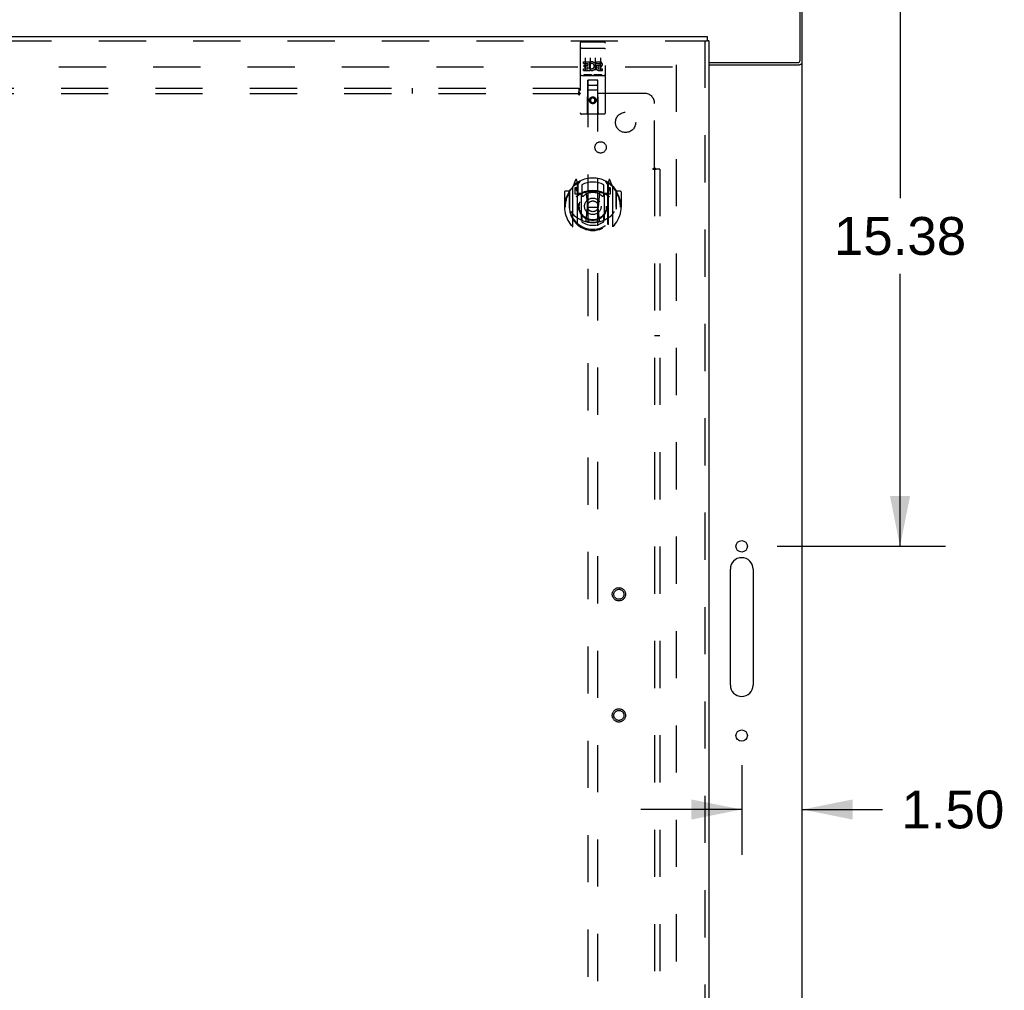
# Model space of a CAD drawing. Header units: inches. Extents: x 0 to 212, y 0 to 138.
# Tile 83 of 100: x 80 to 104, y 66 to 90. Entities that reach past the tile are written whole.
import ezdxf

# ---------------------------------------------------------------- set-up
doc = ezdxf.new("R2010")
doc.units = ezdxf.units.IN
doc.header["$LTSCALE"] = 11.6875
doc.header["$MEASUREMENT"] = 0
doc.linetypes.add('HIDDEN', pattern=[0.2, 0.1, -0.1])
doc.layers.get('0').update_dxf_attribs({"linetype": 'CONTINUOUS'})
for name, color, linetype in [('DEFAULT_2', 8, 'HIDDEN'), ('DIMENSIONS', 7, 'CONTINUOUS'), ('DOOR_ASSEMBLY', 7, 'CONTINUOUS'), ('SUBPANEL', 7, 'CONTINUOUS')]:
    doc.layers.add(name, color=color, linetype=linetype)
doc.styles.get("Standard").update_dxf_attribs({"font": 'arial.ttf'})
doc.dimstyles.new('DIMSTYLE_1', dxfattribs={"dimtxt": 0.9375, "dimasz": 1.25, "dimexe": 0.09, "dimexo": 0.07, "dimgap": 0.0375, "dimtad": 0, "dimtih": 1, "dimtoh": 1, "dimzin": 4, "dimdsep": 46, "dimtxsty": 'Standard', "dimblk": '_FILLED', "dimblk1": '_FILLED', "dimblk2": '_FILLED', "dimcen": 0.09, "dimadec": 3, "dimazin": 1, "dimtfac": 1, "dimtdec": 3, "dimtofl": 0, "dimtmove": 0, "dimatfit": 3, "dimldrblk": '_FILLED', "dimfxl": 0, "dimtolj": 1, "dimtzin": 4, "dimarcsym": 0})

# ---------------------------------------------------------------- blocks, each defined once
blk = doc.blocks.new('_FILLED')
at = {"color": 0, "linetype": 'ByBlock'}
blk.add_solid([(0, 0), (-1, 0.2), (-1, -0.2)], dxfattribs=at)
blk = doc.blocks.new('*D10')
at = {"layer": 'DIMENSIONS', "color": 2, "linetype": 'Continuous'}
for p, q in [((99.72, 92.482), (102.504, 92.482)), ((101.379, 92.482), (101.379, 85.732)), ((101.379, 77.107), (101.379, 83.857)), ((98.332, 77.107), (102.504, 77.107))]:
    blk.add_line(p, q, dxfattribs=at)
at = {"layer": 'DIMENSIONS', "color": 2, "linetype": 'Continuous', "xscale": 1.25, "yscale": 1.25, "zscale": 1.25}
for p, rotation in [((101.379, 92.482), 90), ((101.379, 77.107), 270)]:
    blk.add_blockref('_FILLED', p, dxfattribs=dict(at, rotation=rotation))
at = {"layer": 'DIMENSIONS', "color": 2, "linetype": 'Continuous', "insert": (101.379, 85.263), "char_height": 0.9375, "width": 3.27602, "attachment_point": 2, "line_spacing_factor": 0.9}
blk.add_mtext('15.38', dxfattribs=at)
blk = doc.blocks.new('*D11')
at = {"layer": 'DIMENSIONS', "color": 2, "linetype": 'Continuous'}
for p, q in [((97.457, 71.684), (97.457, 69.464)), ((97.457, 70.589), (94.957, 70.589)), ((98.957, 70.589), (100.945, 70.589))]:
    blk.add_line(p, q, dxfattribs=at)
at = {"layer": 'DIMENSIONS', "color": 2, "linetype": 'Continuous', "xscale": 1.25, "yscale": 1.25, "zscale": 1.25}
blk.add_blockref('_FILLED', (97.457, 70.589), dxfattribs=at)
at = {"layer": 'DIMENSIONS', "color": 2, "linetype": 'Continuous', "xscale": 1.25, "yscale": 1.25, "zscale": 1.25, "rotation": 180}
blk.add_blockref('_FILLED', (98.957, 70.589), dxfattribs=at)
at = {"layer": 'DIMENSIONS', "color": 2, "linetype": 'Continuous', "insert": (101.413, 71.058), "char_height": 0.9375, "width": 2.54763, "attachment_point": 1, "line_spacing_factor": 0.9}
blk.add_mtext('1.50', dxfattribs=at)

msp = doc.modelspace()

# ---------------------------------------------------------------- linework, layer by layer
at = {"color": 3, "linetype": 'Continuous'}
for p, q in [((98.905, 89.146), (98.905, 92.482)), ((98.957, 12.586), (98.957, 92.378)), ((96.645, 89.086), (98.845, 89.086)), ((96.645, 89.034), (98.887, 89.034)), ((97.176, 73.669), (97.176, 76.544)), ((97.738, 76.544), (97.738, 73.669))]:
    msp.add_line(p, q, dxfattribs=at)
for points in [[(98.887, 89.034), (98.889, 89.035), (98.892, 89.037), (98.895, 89.038), (98.898, 89.04), (98.902, 89.041), (98.905, 89.043), (98.909, 89.044), (98.914, 89.046), (98.922, 89.048)], [(98.922, 89.048), (98.926, 89.05), (98.929, 89.051), (98.933, 89.053), (98.937, 89.054), (98.94, 89.055), (98.942, 89.057), (98.945, 89.058), (98.948, 89.06), (98.95, 89.062), (98.952, 89.063), (98.954, 89.065), (98.955, 89.067), (98.956, 89.069), (98.957, 89.07), (98.957, 89.072), (98.957, 89.075)]]:
    msp.add_lwpolyline(points, dxfattribs=at)
for centre in [(97.457, 77.107), (97.457, 72.419)]:
    msp.add_circle(centre, 0.141, dxfattribs=at)
for centre, radius, start, end in [((98.845, 89.146), 0.06, 270, 360), ((97.457, 76.544), 0.281, 0, 180), ((97.457, 73.669), 0.281, 180, 360)]:
    msp.add_arc(centre, radius, start, end, dxfattribs=at)
at = {"layer": 'DEFAULT_2', "color": 8, "linetype": 'HIDDEN'}
for p, q in [((95.832, 89.034), (95.832, 15.93)), ((61.846, 88.982), (95.818, 88.982))]:
    msp.add_line(p, q, dxfattribs=at)
at = {"layer": 'DOOR_ASSEMBLY', "color": 3, "linetype": 'Continuous'}
for p, q in [((60.499, 89.732), (96.603, 89.732)), ((96.645, 89.628), (96.645, 15.336))]:
    msp.add_line(p, q, dxfattribs=at)
at = {"layer": 'DOOR_ASSEMBLY', "color": 8, "linetype": 'HIDDEN'}
for p, q in [((60.499, 89.628), (96.603, 89.628)), ((93.457, 89.569), (93.457, 87.844)), ((93.487, 89.599), (94.052, 89.599)), ((94.082, 87.844), (94.082, 89.569)), ((96.541, 89.628), (96.541, 15.336)), ((93.474, 89.441), (93.473, 89.44)), ((93.475, 89.441), (93.474, 89.441)), ((93.475, 89.441), (93.475, 89.441)), ((93.476, 89.441), (93.475, 89.441)), ((93.477, 89.441), (93.476, 89.441)), ((93.479, 89.441), (93.478, 89.441)), ((93.48, 89.441), (93.479, 89.441)), ((93.481, 89.441), (93.48, 89.441)), ((93.481, 89.441), (93.481, 89.441)), ((93.482, 89.441), (93.481, 89.441)), ((93.483, 89.441), (93.482, 89.441)), ((93.484, 89.441), (93.483, 89.441)), ((93.485, 89.441), (93.484, 89.441)), ((93.486, 89.441), (93.485, 89.441)), ((93.486, 89.441), (93.486, 89.441)), ((93.487, 89.441), (93.486, 89.441)), ((93.487, 89.441), (94.053, 89.441)), ((94.053, 89.441), (94.053, 89.441)), ((94.053, 89.441), (94.054, 89.441)), ((94.054, 89.441), (94.055, 89.441)), ((94.055, 89.441), (94.056, 89.441)), ((94.056, 89.441), (94.057, 89.441)), ((94.057, 89.441), (94.058, 89.441)), ((94.058, 89.441), (94.058, 89.441)), ((94.058, 89.441), (94.059, 89.441)), ((94.059, 89.441), (94.06, 89.441)), ((94.06, 89.441), (94.061, 89.441)), ((94.061, 89.441), (94.062, 89.441)), ((94.062, 89.441), (94.063, 89.441)), ((94.063, 89.441), (94.063, 89.441)), ((94.063, 89.441), (94.064, 89.441)), ((94.064, 89.441), (94.065, 89.441)), ((94.065, 89.441), (94.066, 89.441)), ((93.538, 89.064), (93.538, 89.107)), ((93.538, 89.107), (93.694, 89.107)), ((93.538, 89.064), (93.651, 89.064)), ((93.559, 88.979), (93.559, 89.022)), ((93.559, 89.022), (93.651, 89.022)), ((93.582, 89.208), (93.582, 88.902)), ((93.651, 89.022), (93.651, 89.064)), ((93.694, 88.929), (93.694, 89.107)), ((93.718, 89.058), (93.701, 89.098)), ((93.707, 89.208), (93.707, 88.902)), ((93.832, 89.208), (93.832, 88.902)), ((93.85, 89.064), (93.85, 89.107)), ((93.85, 89.107), (93.943, 89.107)), ((93.85, 89.064), (93.943, 89.064)), ((93.914, 89.02), (93.943, 89.02)), ((93.957, 89.208), (93.957, 88.902)), ((93.487, 88.771), (94.052, 88.771)), ((93.538, 88.893), (93.538, 88.936)), ((93.538, 88.936), (93.651, 88.936)), ((93.538, 88.893), (93.694, 88.893)), ((93.559, 88.979), (93.651, 88.979)), ((93.731, 88.787), (93.559, 88.787)), ((93.651, 88.936), (93.651, 88.979)), ((93.694, 88.929), (93.707, 88.948)), ((93.694, 88.893), (93.694, 88.906)), ((93.697, 88.904), (93.694, 88.906)), ((93.981, 88.787), (93.809, 88.787)), ((93.91, 88.979), (93.956, 88.979)), ((93.914, 88.936), (94.007, 88.936)), ((93.914, 88.893), (94.007, 88.893)), ((94.007, 88.893), (94.007, 88.936)), ((93.64, 87.844), (93.643, 88.654)), ((93.645, 88.654), (93.643, 88.654)), ((93.645, 88.654), (93.645, 54.653)), ((93.895, 88.654), (93.645, 88.654)), ((93.685, 88.529), (93.855, 88.529)), ((93.895, 54.653), (93.895, 88.654)), ((93.896, 88.654), (93.895, 88.654)), ((93.9, 87.844), (93.896, 88.654)), ((93.897, 88.404), (93.642, 88.404)), ((93.77, 88.226), (93.707, 88.19)), ((93.707, 88.19), (93.707, 88.118)), ((93.707, 88.19), (93.717, 88.184)), ((93.707, 88.118), (93.717, 88.124)), ((93.707, 88.118), (93.77, 88.082)), ((93.77, 88.215), (93.717, 88.184)), ((93.717, 88.184), (93.717, 88.124)), ((93.717, 88.124), (93.77, 88.093)), ((93.77, 88.226), (93.77, 88.215)), ((93.832, 88.19), (93.77, 88.226)), ((93.822, 88.184), (93.77, 88.215)), ((93.77, 88.093), (93.822, 88.124)), ((93.77, 88.082), (93.832, 88.118)), ((93.77, 88.082), (93.77, 88.093)), ((93.832, 88.19), (93.822, 88.184)), ((93.822, 88.124), (93.822, 88.184)), ((93.832, 88.118), (93.822, 88.124)), ((93.832, 88.118), (93.832, 88.19)), ((94.052, 87.814), (93.487, 87.814)), ((93.344, 86.18), (93.274, 86.005)), ((93.366, 86.1), (93.366, 86.1)), ((93.366, 86.1), (93.366, 86.1)), ((93.366, 86.1), (93.366, 86.1)), ((93.387, 86.097), (93.373, 86.177)), ((93.387, 85.08), (93.387, 86.097)), ((93.395, 86.049), (93.465, 86.158)), ((93.395, 85.105), (93.395, 86.108)), ((93.397, 86.084), (93.397, 85.876)), ((94.075, 86.158), (94.145, 86.049)), ((94.142, 85.876), (94.142, 86.084)), ((94.145, 85.105), (94.145, 86.108)), ((94.166, 86.177), (94.152, 86.097)), ((94.152, 86.097), (94.152, 85.08)), ((94.174, 86.1), (94.169, 86.103)), ((94.265, 86.005), (94.195, 86.18)), ((93.07, 85.884), (93.07, 85.51)), ((93.187, 85.899), (93.085, 85.899)), ((93.187, 85.899), (93.187, 85.51)), ((93.195, 85.884), (93.187, 85.899)), ((93.195, 85.921), (93.195, 85.464)), ((93.27, 85.994), (93.27, 85.027)), ((93.327, 85.989), (93.327, 85.839)), ((93.395, 85.989), (93.327, 85.989)), ((93.327, 85.839), (93.387, 85.839)), ((93.335, 85.982), (93.365, 85.936)), ((93.487, 85.838), (93.415, 85.838)), ((93.417, 85.856), (93.483, 85.856)), ((93.495, 86.062), (93.495, 85.809)), ((93.607, 85.855), (93.637, 85.51)), ((93.933, 85.855), (93.902, 85.51)), ((94.045, 85.809), (94.045, 86.062)), ((94.125, 85.838), (94.052, 85.838)), ((94.056, 85.856), (94.122, 85.856)), ((94.212, 85.989), (94.145, 85.989)), ((94.152, 85.839), (94.212, 85.839)), ((94.174, 85.936), (94.204, 85.982)), ((94.212, 85.839), (94.212, 85.989)), ((94.27, 85.027), (94.27, 85.994)), ((94.352, 85.899), (94.344, 85.884)), ((94.345, 85.921), (94.345, 85.464)), ((94.352, 85.51), (94.352, 85.899)), ((94.455, 85.899), (94.352, 85.899)), ((94.47, 85.884), (94.47, 85.51)), ((93.487, 85.197), (93.487, 85.828)), ((94.052, 85.828), (94.052, 85.197)), ((93.07, 85.51), (93.085, 85.51)), ((93.187, 85.51), (93.202, 85.51)), ((93.195, 85.464), (93.195, 85.461)), ((93.607, 85.171), (93.637, 85.51)), ((93.637, 85.51), (93.902, 85.51)), ((93.932, 85.171), (93.902, 85.51)), ((94.352, 85.51), (94.337, 85.51)), ((94.345, 85.464), (94.345, 85.461)), ((94.455, 85.51), (94.47, 85.51)), ((93.495, 85.248), (93.495, 85.145)), ((94.045, 85.145), (94.045, 85.248))]:
    msp.add_line(p, q, dxfattribs=at)
at = {"layer": 'DOOR_ASSEMBLY', "color": 7, "linetype": 'Continuous'}
for p in [(96.603, 89.732), (96.645, 89.628)]:
    msp.add_line(p, (96.603, 89.628), dxfattribs=at)
at = {"layer": 'DOOR_ASSEMBLY', "color": 8, "linetype": 'HIDDEN'}
for points in [[(93.473, 89.44), (93.473, 89.44), (93.472, 89.44), (93.472, 89.44), (93.472, 89.44), (93.471, 89.44), (93.471, 89.44), (93.471, 89.44), (93.47, 89.44), (93.47, 89.44), (93.469, 89.44), (93.469, 89.44), (93.469, 89.44), (93.468, 89.44), (93.468, 89.44), (93.468, 89.44), (93.468, 89.439), (93.467, 89.439), (93.467, 89.439), (93.467, 89.439), (93.466, 89.439), (93.466, 89.439), (93.466, 89.439), (93.465, 89.439), (93.465, 89.439), (93.465, 89.439), (93.465, 89.439), (93.464, 89.439), (93.464, 89.439), (93.464, 89.439), (93.463, 89.438), (93.463, 89.438), (93.463, 89.438), (93.463, 89.438), (93.462, 89.438), (93.462, 89.438), (93.462, 89.438), (93.462, 89.438), (93.462, 89.438), (93.461, 89.438), (93.461, 89.438), (93.461, 89.437), (93.461, 89.437), (93.461, 89.437), (93.46, 89.437), (93.46, 89.437), (93.46, 89.437), (93.46, 89.437), (93.46, 89.437), (93.459, 89.437), (93.459, 89.437), (93.459, 89.437), (93.459, 89.436), (93.459, 89.436), (93.459, 89.436), (93.459, 89.436), (93.458, 89.436), (93.458, 89.436), (93.458, 89.436), (93.458, 89.436), (93.458, 89.436), (93.458, 89.436), (93.458, 89.435), (93.458, 89.435), (93.458, 89.435), (93.458, 89.435), (93.458, 89.435), (93.457, 89.435), (93.457, 89.435), (93.457, 89.435), (93.457, 89.435), (93.457, 89.435), (93.457, 89.434), (93.457, 89.434), (93.457, 89.434), (93.457, 89.434), (93.457, 89.434), (93.457, 89.434)], [(93.478, 89.441), (93.478, 89.441), (93.477, 89.441)], [(94.066, 89.441), (94.066, 89.44), (94.067, 89.44), (94.067, 89.44), (94.067, 89.44), (94.068, 89.44), (94.068, 89.44), (94.069, 89.44), (94.069, 89.44), (94.069, 89.44), (94.07, 89.44), (94.07, 89.44), (94.07, 89.44), (94.071, 89.44), (94.071, 89.44), (94.071, 89.44), (94.072, 89.44), (94.072, 89.439), (94.072, 89.439), (94.072, 89.439), (94.073, 89.439), (94.073, 89.439), (94.073, 89.439), (94.074, 89.439), (94.074, 89.439), (94.074, 89.439), (94.075, 89.439), (94.075, 89.439), (94.075, 89.439), (94.075, 89.439), (94.076, 89.439), (94.076, 89.438), (94.076, 89.438), (94.076, 89.438), (94.077, 89.438), (94.077, 89.438), (94.077, 89.438), (94.077, 89.438), (94.078, 89.438), (94.078, 89.438), (94.078, 89.438), (94.078, 89.438), (94.078, 89.437), (94.079, 89.437), (94.079, 89.437), (94.079, 89.437), (94.079, 89.437), (94.079, 89.437), (94.08, 89.437), (94.08, 89.437), (94.08, 89.437), (94.08, 89.437), (94.08, 89.437), (94.08, 89.436), (94.081, 89.436), (94.081, 89.436), (94.081, 89.436), (94.081, 89.436), (94.081, 89.436), (94.081, 89.436), (94.081, 89.436), (94.081, 89.436), (94.081, 89.436), (94.082, 89.435), (94.082, 89.435), (94.082, 89.435), (94.082, 89.435), (94.082, 89.435), (94.082, 89.435), (94.082, 89.435), (94.082, 89.435), (94.082, 89.435), (94.082, 89.435), (94.082, 89.434), (94.082, 89.434), (94.082, 89.434), (94.082, 89.434), (94.082, 89.434), (94.082, 89.434)], [(93.559, 88.787), (93.559, 88.787), (93.558, 88.787), (93.558, 88.787), (93.558, 88.787), (93.558, 88.787), (93.558, 88.787), (93.557, 88.787), (93.557, 88.787), (93.557, 88.787), (93.557, 88.787), (93.557, 88.787), (93.556, 88.787), (93.556, 88.787), (93.556, 88.787), (93.556, 88.787), (93.556, 88.788), (93.556, 88.788), (93.555, 88.788), (93.555, 88.788), (93.555, 88.788), (93.555, 88.788), (93.555, 88.788), (93.555, 88.788), (93.555, 88.788), (93.554, 88.788), (93.554, 88.788), (93.554, 88.788), (93.554, 88.788), (93.554, 88.788), (93.554, 88.788), (93.554, 88.788), (93.554, 88.788), (93.553, 88.788), (93.553, 88.788), (93.553, 88.788), (93.553, 88.788), (93.553, 88.788), (93.553, 88.788), (93.553, 88.788), (93.553, 88.788), (93.553, 88.788), (93.553, 88.788), (93.552, 88.788), (93.552, 88.788), (93.552, 88.788), (93.552, 88.789)], [(93.737, 88.789), (93.737, 88.788), (93.737, 88.788), (93.737, 88.788), (93.737, 88.788), (93.737, 88.788), (93.737, 88.788), (93.737, 88.788), (93.736, 88.788), (93.736, 88.788), (93.736, 88.788), (93.736, 88.788), (93.736, 88.788), (93.736, 88.788), (93.736, 88.788), (93.736, 88.788), (93.736, 88.788), (93.735, 88.788), (93.735, 88.788), (93.735, 88.788), (93.735, 88.788), (93.735, 88.788), (93.735, 88.788), (93.735, 88.788), (93.735, 88.788), (93.734, 88.788), (93.734, 88.788), (93.734, 88.788), (93.734, 88.788), (93.734, 88.788), (93.734, 88.788), (93.733, 88.787), (93.733, 88.787), (93.733, 88.787), (93.733, 88.787), (93.733, 88.787), (93.733, 88.787), (93.732, 88.787), (93.732, 88.787), (93.732, 88.787), (93.732, 88.787), (93.732, 88.787), (93.731, 88.787), (93.731, 88.787), (93.731, 88.787), (93.731, 88.787)], [(93.809, 88.787), (93.809, 88.787), (93.808, 88.787), (93.808, 88.787), (93.808, 88.787), (93.808, 88.787), (93.808, 88.787), (93.807, 88.787), (93.807, 88.787), (93.807, 88.787), (93.807, 88.787), (93.807, 88.787), (93.806, 88.787), (93.806, 88.787), (93.806, 88.787), (93.806, 88.787), (93.806, 88.788), (93.806, 88.788), (93.805, 88.788), (93.805, 88.788), (93.805, 88.788), (93.805, 88.788), (93.805, 88.788), (93.805, 88.788), (93.805, 88.788), (93.804, 88.788), (93.804, 88.788), (93.804, 88.788), (93.804, 88.788), (93.804, 88.788), (93.804, 88.788), (93.804, 88.788), (93.804, 88.788), (93.803, 88.788), (93.803, 88.788), (93.803, 88.788), (93.803, 88.788), (93.803, 88.788), (93.803, 88.788), (93.803, 88.788), (93.803, 88.788), (93.803, 88.788), (93.803, 88.788), (93.802, 88.788), (93.802, 88.788), (93.802, 88.788), (93.802, 88.789)], [(93.987, 88.789), (93.987, 88.788), (93.987, 88.788), (93.987, 88.788), (93.987, 88.788), (93.987, 88.788), (93.987, 88.788), (93.987, 88.788), (93.986, 88.788), (93.986, 88.788), (93.986, 88.788), (93.986, 88.788), (93.986, 88.788), (93.986, 88.788), (93.986, 88.788), (93.986, 88.788), (93.986, 88.788), (93.985, 88.788), (93.985, 88.788), (93.985, 88.788), (93.985, 88.788), (93.985, 88.788), (93.985, 88.788), (93.985, 88.788), (93.985, 88.788), (93.984, 88.788), (93.984, 88.788), (93.984, 88.788), (93.984, 88.788), (93.984, 88.788), (93.984, 88.788), (93.983, 88.787), (93.983, 88.787), (93.983, 88.787), (93.983, 88.787), (93.983, 88.787), (93.983, 88.787), (93.982, 88.787), (93.982, 88.787), (93.982, 88.787), (93.982, 88.787), (93.982, 88.787), (93.981, 88.787), (93.981, 88.787), (93.981, 88.787), (93.981, 88.787)], [(93.224, 85.949), (93.225, 85.95), (93.226, 85.951), (93.226, 85.952), (93.227, 85.952), (93.228, 85.953), (93.229, 85.954), (93.229, 85.955), (93.23, 85.956), (93.231, 85.956), (93.232, 85.957), (93.232, 85.958), (93.233, 85.959), (93.234, 85.959), (93.235, 85.96), (93.236, 85.961), (93.236, 85.961), (93.237, 85.962), (93.238, 85.963), (93.239, 85.963), (93.24, 85.964), (93.24, 85.964), (93.241, 85.965), (93.242, 85.966), (93.243, 85.966), (93.244, 85.967), (93.245, 85.967), (93.246, 85.968), (93.247, 85.968), (93.247, 85.969), (93.248, 85.969), (93.249, 85.97), (93.25, 85.97), (93.251, 85.971), (93.252, 85.971)], [(94.287, 85.971), (94.288, 85.971), (94.289, 85.97), (94.29, 85.97), (94.291, 85.969), (94.292, 85.969), (94.293, 85.968), (94.294, 85.968), (94.295, 85.967), (94.295, 85.967), (94.296, 85.966), (94.297, 85.966), (94.298, 85.965), (94.299, 85.964), (94.3, 85.964), (94.301, 85.963), (94.301, 85.963), (94.302, 85.962), (94.303, 85.961), (94.304, 85.961), (94.305, 85.96), (94.305, 85.959), (94.306, 85.959), (94.307, 85.958), (94.308, 85.957), (94.309, 85.956), (94.309, 85.956), (94.31, 85.955), (94.311, 85.954), (94.312, 85.953), (94.312, 85.952), (94.313, 85.952), (94.314, 85.951), (94.314, 85.95), (94.315, 85.949)], [(93.237, 85.397), (93.24, 85.392), (93.243, 85.387), (93.246, 85.382), (93.249, 85.377), (93.252, 85.373), (93.255, 85.369), (93.257, 85.364), (93.26, 85.361), (93.263, 85.357), (93.265, 85.353), (93.267, 85.35), (93.27, 85.346), (93.272, 85.343), (93.275, 85.34), (93.277, 85.337), (93.279, 85.334), (93.281, 85.332), (93.283, 85.329), (93.285, 85.326), (93.287, 85.324), (93.289, 85.322), (93.291, 85.319), (93.293, 85.317), (93.295, 85.315), (93.297, 85.313), (93.299, 85.311), (93.301, 85.309), (93.302, 85.307), (93.304, 85.306), (93.306, 85.304), (93.308, 85.302), (93.309, 85.301), (93.311, 85.299), (93.312, 85.298), (93.314, 85.297), (93.315, 85.295)], [(94.224, 85.295), (94.226, 85.297), (94.227, 85.298), (94.229, 85.299), (94.23, 85.301), (94.232, 85.302), (94.233, 85.304), (94.235, 85.306), (94.237, 85.307), (94.239, 85.309), (94.24, 85.311), (94.242, 85.313), (94.244, 85.315), (94.246, 85.317), (94.248, 85.319), (94.25, 85.322), (94.252, 85.324), (94.254, 85.326), (94.256, 85.329), (94.258, 85.332), (94.26, 85.334), (94.263, 85.337), (94.265, 85.34), (94.267, 85.343), (94.269, 85.346), (94.272, 85.35), (94.274, 85.353), (94.277, 85.357), (94.279, 85.361), (94.282, 85.364), (94.285, 85.368), (94.287, 85.373), (94.29, 85.377), (94.293, 85.382), (94.296, 85.387), (94.299, 85.392), (94.302, 85.397)], [(93.958, 85.154), (93.952, 85.152), (93.947, 85.151), (93.941, 85.149), (93.936, 85.148), (93.931, 85.147), (93.925, 85.145), (93.92, 85.144), (93.914, 85.143), (93.909, 85.142), (93.903, 85.141), (93.898, 85.14), (93.892, 85.139), (93.887, 85.138), (93.881, 85.137), (93.876, 85.136), (93.87, 85.135), (93.865, 85.134), (93.859, 85.134), (93.853, 85.133), (93.848, 85.132), (93.842, 85.132), (93.837, 85.131), (93.831, 85.131), (93.826, 85.13), (93.82, 85.13), (93.814, 85.129), (93.809, 85.129), (93.803, 85.129), (93.798, 85.128), (93.792, 85.128), (93.786, 85.128), (93.781, 85.128), (93.775, 85.128), (93.77, 85.128), (93.764, 85.128), (93.759, 85.128), (93.753, 85.128), (93.747, 85.128), (93.742, 85.128), (93.736, 85.129), (93.731, 85.129), (93.725, 85.129), (93.719, 85.13), (93.714, 85.13), (93.708, 85.131), (93.703, 85.131), (93.697, 85.132), (93.692, 85.132), (93.686, 85.133), (93.68, 85.134), (93.675, 85.134), (93.669, 85.135), (93.664, 85.136), (93.658, 85.137), (93.653, 85.138), (93.647, 85.139), (93.642, 85.14), (93.636, 85.141), (93.631, 85.142), (93.625, 85.143), (93.62, 85.144), (93.614, 85.145), (93.609, 85.147), (93.603, 85.148), (93.598, 85.149), (93.593, 85.151), (93.587, 85.152), (93.582, 85.154)], [(93.252, 85.05), (93.251, 85.05), (93.25, 85.051), (93.249, 85.051), (93.248, 85.051), (93.247, 85.052), (93.247, 85.052), (93.246, 85.053), (93.245, 85.053), (93.244, 85.054), (93.243, 85.055), (93.242, 85.055), (93.241, 85.056), (93.24, 85.056), (93.24, 85.057), (93.239, 85.057), (93.238, 85.058), (93.237, 85.059), (93.236, 85.059), (93.236, 85.06), (93.235, 85.061), (93.234, 85.061), (93.233, 85.062), (93.232, 85.063), (93.232, 85.064), (93.231, 85.064), (93.23, 85.065), (93.229, 85.066), (93.229, 85.067), (93.228, 85.067), (93.227, 85.068), (93.226, 85.069), (93.226, 85.07), (93.225, 85.071), (93.224, 85.072)], [(94.315, 85.072), (94.314, 85.071), (94.314, 85.07), (94.313, 85.069), (94.312, 85.068), (94.312, 85.067), (94.311, 85.067), (94.31, 85.066), (94.309, 85.065), (94.309, 85.064), (94.308, 85.064), (94.307, 85.063), (94.306, 85.062), (94.305, 85.061), (94.305, 85.061), (94.304, 85.06), (94.303, 85.059), (94.302, 85.059), (94.301, 85.058), (94.301, 85.057), (94.3, 85.057), (94.299, 85.056), (94.298, 85.056), (94.297, 85.055), (94.296, 85.055), (94.295, 85.054), (94.295, 85.053), (94.294, 85.053), (94.293, 85.052), (94.292, 85.052), (94.291, 85.051), (94.29, 85.051), (94.289, 85.051), (94.288, 85.05), (94.287, 85.05)]]:
    msp.add_lwpolyline(points, dxfattribs=at)
for centre, radius in [((93.77, 88.154), 0.085), ((93.77, 88.154), 0.0845), ((93.77, 85.528), 0.35), ((93.77, 85.528), 0.335), ((93.77, 85.528), 0.205), ((93.77, 85.528), 0.133), ((94.416, 75.919), 0.164), ((94.416, 75.919), 0.124), ((94.416, 72.919), 0.164), ((94.416, 72.919), 0.124)]:
    msp.add_circle(centre, radius, dxfattribs=at)
for centre, radius, start, end in [((93.487, 89.569), 0.03, 90, 180), ((94.052, 89.569), 0.03, 0, 90), ((93.744, 89), 0.107, 244.2636, 113.4027), ((93.744, 89), 0.0639, 234.8895, 113.4026), ((93.914, 88.957), 0.0635, 90, 270), ((93.943, 89.042), 0.0644, 282.2995, 90.0775), ((93.943, 89.042), 0.0219, 269.9011, 90), ((93.487, 88.741), 0.03, 90, 180), ((93.914, 88.958), 0.0219, 100.307, 270), ((94.052, 88.741), 0.03, 0, 90), ((93.685, 88.614), 0.04, 90, 180), ((93.685, 88.569), 0.04, 180, 270), ((93.855, 88.614), 0.04, 0, 90), ((93.855, 88.569), 0.04, 270, 360), ((93.487, 87.844), 0.03, 180, 270), ((93.61, 87.844), 0.03, 270, 360), ((93.93, 87.844), 0.03, 180, 270), ((94.052, 87.844), 0.03, 270, 360), ((93.77, 85.51), 0.7, 125.5126, 54.4874), ((93.77, 85.528), 0.7, 35.2961, 144.7039), ((93.358, 86.175), 0.015, 10, 158.1959), ((93.375, 86.064), 0.02, 0, 125.5126), ((93.377, 86.084), 0.02, 0, 125.2543), ((93.415, 86.108), 0.02, 121.4688, 179.9992), ((93.77, 85.528), 0.6, 62.7204, 117.2796), ((94.125, 86.108), 0.02, 0, 58.5295), ((94.162, 86.084), 0.02, 54.7457, 180), ((94.165, 86.064), 0.02, 54.4874, 180), ((94.181, 86.175), 0.015, 21.8041, 170), ((93.085, 85.884), 0.015, 90, 180), ((93.77, 85.51), 0.685, 146.9885, 180), ((93.215, 85.921), 0.02, 144.7039, 180), ((93.285, 85.994), 0.015, 135.0748, 180), ((93.34, 85.984), 0.005, 90, 212.6792), ((93.77, 85.198), 0.7, 53.2319, 126.7681), ((93.207, 85.834), 0.188, 0, 32.6792), ((93.415, 85.858), 0.02, 180, 270), ((93.417, 85.876), 0.02, 180, 270), ((93.483, 85.876), 0.02, 270, 293.464), ((93.502, 85.828), 0.015, 112.9863, 180), ((93.77, 85.216), 0.7, 66.536, 113.464), ((93.77, 85.528), 0.343, 48.8739, 131.1261), ((93.587, 85.853), 0.02, 5.0796, 105.6131), ((93.953, 85.853), 0.02, 74.3869, 174.9204), ((94.037, 85.828), 0.015, 0, 67.0137), ((94.056, 85.876), 0.02, 246.536, 270), ((94.122, 85.876), 0.02, 270, 360), ((94.125, 85.858), 0.02, 270, 360), ((94.333, 85.834), 0.188, 147.3208, 180), ((94.2, 85.984), 0.005, 327.3208, 90), ((94.255, 85.994), 0.015, 0, 44.9252), ((94.325, 85.921), 0.02, 0, 35.2961), ((93.77, 85.51), 0.685, 0, 33.0115), ((94.455, 85.884), 0.015, 0, 90), ((93.525, 85.809), 0.03, 180, 311.1261), ((94.015, 85.809), 0.03, 228.8739, 360), ((93.77, 85.513), 0.583, 180.2464, 359.7536), ((93.215, 85.464), 0.02, 180, 187.6622), ((93.77, 85.538), 0.58, 187.6622, 352.3378), ((94.325, 85.464), 0.02, 352.3378, 360), ((93.77, 85.828), 0.7, 229.529, 310.471), ((93.415, 85.105), 0.02, 180, 230.6594), ((93.502, 85.197), 0.015, 180, 247.0137), ((93.525, 85.248), 0.03, 48.8739, 180), ((93.77, 85.538), 0.48, 235.0461, 304.9539), ((93.77, 85.528), 0.343, 228.8739, 311.1261), ((93.587, 85.173), 0.02, 254.4248, 354.9204), ((93.952, 85.173), 0.02, 185.0796, 285.5752), ((94.015, 85.248), 0.03, 0, 131.1261), ((94.037, 85.197), 0.015, 292.9863, 360), ((94.125, 85.105), 0.02, 309.3378, 359.9984), ((93.285, 85.027), 0.015, 180, 224.9252), ((93.402, 85.08), 0.015, 180, 229.6413), ((94.137, 85.08), 0.015, 310.3587, 360), ((94.255, 85.027), 0.015, 315.0748, 360)]:
    msp.add_arc(centre, radius, start, end, dxfattribs=at)
at = {"layer": 'SUBPANEL', "color": 8, "linetype": 'HIDDEN'}
for p, q in [((64.238, 88.451), (93.426, 88.451)), ((64.238, 88.326), (93.426, 88.326)), ((89.301, 88.326), (89.301, 88.451)), ((93.426, 88.451), (93.426, 88.364)), ((93.426, 88.285), (93.426, 88.364)), ((95.051, 88.326), (93.461, 88.326)), ((95.301, 86.486), (95.301, 88.076)), ((95.26, 86.451), (95.339, 86.451)), ((95.301, 86.451), (95.301, 18.513)), ((95.32, 86.468), (95.313, 86.474)), ((95.426, 86.451), (95.339, 86.451)), ((95.426, 86.451), (95.426, 18.513)), ((95.301, 82.326), (95.426, 82.326))]:
    msp.add_line(p, q, dxfattribs=at)
for points in [[(93.426, 88.364), (93.428, 88.362), (93.429, 88.36), (93.431, 88.358), (93.432, 88.356), (93.434, 88.354), (93.435, 88.352), (93.437, 88.35), (93.438, 88.349), (93.44, 88.347), (93.441, 88.346), (93.443, 88.344)], [(93.426, 88.285), (93.428, 88.285), (93.429, 88.286), (93.431, 88.287), (93.433, 88.288), (93.434, 88.289), (93.436, 88.29), (93.437, 88.292), (93.439, 88.293), (93.44, 88.295), (93.442, 88.296), (93.443, 88.298), (93.444, 88.3), (93.446, 88.302), (93.447, 88.304), (93.448, 88.306), (93.451, 88.311)], [(93.443, 88.344), (93.449, 88.338), (93.451, 88.336), (93.453, 88.334), (93.455, 88.332), (93.457, 88.33), (93.458, 88.329), (93.46, 88.327), (93.461, 88.326)], [(93.451, 88.311), (93.453, 88.313), (93.454, 88.316), (93.455, 88.318), (93.457, 88.32), (93.458, 88.322), (93.46, 88.324), (93.461, 88.326)], [(95.26, 86.451), (95.261, 86.452), (95.262, 86.454), (95.262, 86.456), (95.263, 86.457), (95.264, 86.459), (95.266, 86.46), (95.267, 86.462), (95.268, 86.463), (95.27, 86.465), (95.272, 86.466), (95.273, 86.468), (95.275, 86.469), (95.277, 86.47), (95.279, 86.472), (95.282, 86.473)], [(95.282, 86.473), (95.286, 86.476), (95.289, 86.477), (95.291, 86.479), (95.293, 86.48), (95.295, 86.482), (95.297, 86.483), (95.299, 86.485), (95.301, 86.486)], [(95.313, 86.474), (95.311, 86.476), (95.309, 86.478), (95.308, 86.48), (95.306, 86.481), (95.304, 86.483), (95.302, 86.485), (95.301, 86.486)], [(95.339, 86.451), (95.337, 86.452), (95.335, 86.454), (95.333, 86.455), (95.331, 86.457), (95.329, 86.458), (95.328, 86.46), (95.326, 86.462), (95.324, 86.463), (95.323, 86.465), (95.321, 86.466), (95.32, 86.468)]]:
    msp.add_lwpolyline(points, dxfattribs=at)
for centre, radius in [((94.582, 87.607), 0.25), ((93.963, 86.988), 0.141)]:
    msp.add_circle(centre, radius, dxfattribs=at)
msp.add_arc((95.051, 88.076), 0.25, 0, 90, dxfattribs=at)

# ---------------------------------------------------------------- dimensions: what is measured, and where the dimension line sits
at = {"layer": 'DIMENSIONS', "color": 2, "linetype": 'Continuous'}
for base, p1, p2, angle, picture, middle in [((101.379138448, 77.106821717), (99.650197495, 92.481821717), (98.262197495, 77.106821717), 270, '*D10', (101.417230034, 84.78909378)), ((97.457, 70.589), (98.957, 89.034), (97.457, 69.394), 180, '*D11', (102.728, 70.584))]:
    dim = msp.add_linear_dim(base=base, p1=p1, p2=p2, angle=angle, dimstyle='DIMSTYLE_1', dxfattribs=at)
    dim.commit()
    dim.dimension.update_dxf_attribs({"geometry": picture, "text_midpoint": middle, "dimtype": 160})

doc.saveas('drawing.dxf')
